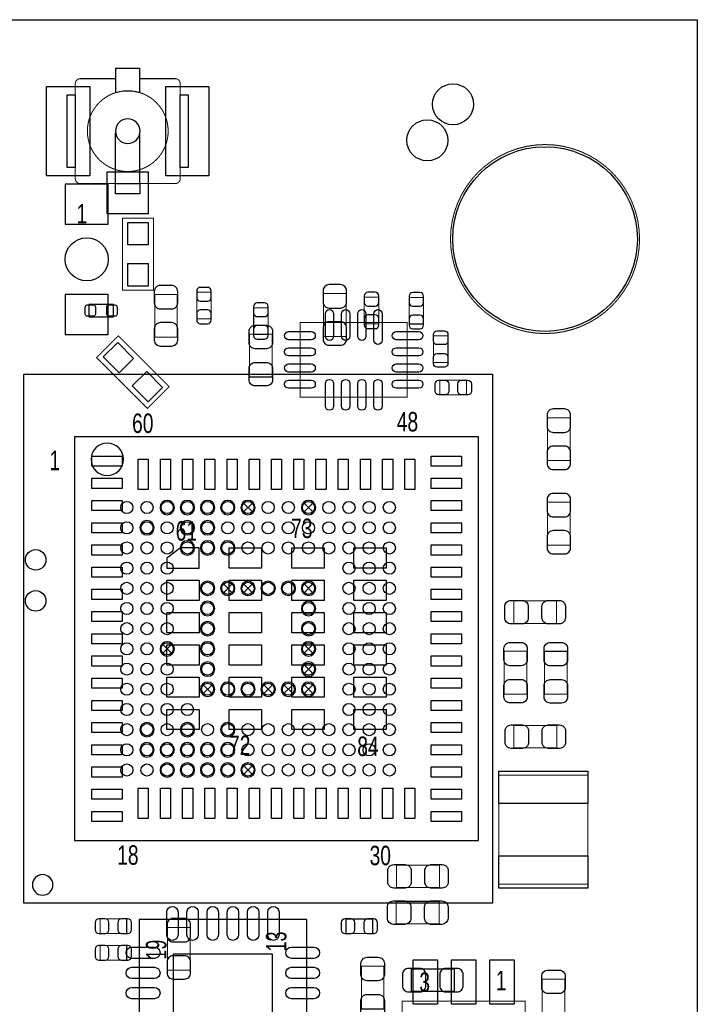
# Model space of a CAD drawing. Extents: x 0 to 67.6, y -0.1 to 51.7.
# Tile 12 of 12: x 50.8 to 67.6, y 27.3 to 51.7. Entities that reach past the tile are written whole.
import ezdxf

# ---------------------------------------------------------------- set-up
doc = ezdxf.new("R2010")
doc.units = 0
for name, color, linetype in [('BG_OUTLINE', 5, 'CONTINUOUS'), ('PG_ASSEMBLY_BOTTOM', 254, 'CONTINUOUS'), ('PG_ASSEMBLY_TOP', 13, 'CONTINUOUS'), ('PIN_BOTTOM', 211, 'CONTINUOUS'), ('PIN_TOP', 3, 'CONTINUOUS')]:
    doc.layers.add(name, color=color, linetype=linetype)

msp = doc.modelspace()

# ---------------------------------------------------------------- linework, layer by layer
at = {"layer": 'BG_OUTLINE'}
msp.add_lwpolyline([(67.59956, 21.99894, 0.414214), (65.60058, 19.99996, 0.414214), (67.59956, 18.00098), (67.59956, 0), (16.74876, 0), (16.74876, 3.50012, 0.414214), (16.25092, 4.0005, 0.414214), (15.75054, 3.50012), (15.75054, 0), (0, 0), (0, 18.00098, 0.414214), (1.99898, 19.99996, 0.414214), (0, 21.99894), (0, 51.689), (67.59956, 51.689)], format="xyb", close=True, dxfattribs=at)
at = {"layer": 'PG_ASSEMBLY_BOTTOM', "const_width": 0.0254}
for points in [[(54.16677, 43.82516), (54.726586, 43.82516), (54.726586, 44.885356), (54.16677, 44.885356), (54.16677, 43.82516)], [(55.206392, 44.279312), (55.566564, 44.279312), (55.566564, 44.939204), (55.206392, 44.939204), (55.206392, 44.279312)], [(58.905648, 44.906438), (58.345832, 44.906438), (58.345832, 43.846242), (58.905648, 43.846242), (58.905648, 44.906438)], [(59.35599, 44.157392), (59.716162, 44.157392), (59.716162, 44.817284), (59.35599, 44.817284), (59.35599, 44.157392)], [(60.464192, 44.152312), (60.824364, 44.152312), (60.824364, 44.812204), (60.464192, 44.812204), (60.464192, 44.152312)], [(56.616854, 43.893994), (56.977026, 43.893994), (56.977026, 44.553886), (56.616854, 44.553886), (56.616854, 43.893994)], [(63.892938, 40.767762), (64.452754, 40.767762), (64.452754, 41.827958), (63.892938, 41.827958), (63.892938, 40.767762)], [(64.452754, 39.73576), (63.892938, 39.73576), (63.892938, 38.675564), (64.452754, 38.675564), (64.452754, 39.73576)], [(53.473096, 29.057854), (53.473096, 29.418026), (52.813204, 29.418026), (52.813204, 29.057854), (53.473096, 29.057854)], [(58.902854, 29.415486), (58.902854, 29.055314), (59.562746, 29.055314), (59.562746, 29.415486), (58.902854, 29.415486)], [(54.482492, 28.146502), (55.042308, 28.146502), (55.042308, 29.206698), (54.482492, 29.206698), (54.482492, 28.146502)], [(53.473096, 28.397454), (53.473096, 28.757626), (52.813204, 28.757626), (52.813204, 28.397454), (53.473096, 28.397454)]]:
    msp.add_lwpolyline(points, dxfattribs=at)
at = {"layer": 'PG_ASSEMBLY_BOTTOM'}
for points in [[(62.526418, 42.90568), (62.526418, 29.80563), (50.926492, 29.80563), (50.926492, 42.90568)], [(61.5823, 27.621484), (60.522104, 27.621484), (60.522104, 28.1813), (61.5823, 28.1813)]]:
    msp.add_lwpolyline(points, close=True, dxfattribs=at)
for points in [[(54.654196, 39.605458, 1), (54.298596, 39.605458, 1), (54.654196, 39.605458)], [(55.154068, 39.605458, 1), (54.798468, 39.605458, 1), (55.154068, 39.605458)], [(55.654194, 39.605458, 1), (55.298594, 39.605458, 1), (55.654194, 39.605458)], [(56.154066, 39.605458, 1), (55.798466, 39.605458, 1), (56.154066, 39.605458)], [(56.654192, 39.605458, 1), (56.298592, 39.605458, 1), (56.654192, 39.605458)], [(58.154062, 39.605458, 1), (57.798462, 39.605458, 1), (58.154062, 39.605458)], [(54.15407, 39.105586, 1), (53.79847, 39.105586, 1), (54.15407, 39.105586)], [(55.154068, 39.105586, 1), (54.798468, 39.105586, 1), (55.154068, 39.105586)], [(55.654194, 39.105586, 1), (55.298594, 39.105586, 1), (55.654194, 39.105586)], [(55.154068, 38.60546, 1), (54.798468, 38.60546, 1), (55.154068, 38.60546)], [(55.654194, 38.60546, 1), (55.298594, 38.60546, 1), (55.654194, 38.60546)], [(56.154066, 38.60546, 1), (55.798466, 38.60546, 1), (56.154066, 38.60546)], [(55.654194, 37.605462, 1), (55.298594, 37.605462, 1), (55.654194, 37.605462)], [(56.154066, 37.605462, 1), (55.798466, 37.605462, 1), (56.154066, 37.605462)], [(56.654192, 37.605462, 1), (56.298592, 37.605462, 1), (56.654192, 37.605462)], [(57.154064, 37.605462, 1), (56.798464, 37.605462, 1), (57.154064, 37.605462)], [(57.65419, 37.605462, 1), (57.29859, 37.605462, 1), (57.65419, 37.605462)], [(58.154062, 37.605462, 1), (57.798462, 37.605462, 1), (58.154062, 37.605462)], [(55.654194, 37.10559, 1), (55.298594, 37.10559, 1), (55.654194, 37.10559)], [(58.154062, 37.10559, 1), (57.798462, 37.10559, 1), (58.154062, 37.10559)], [(55.654194, 36.605464, 1), (55.298594, 36.605464, 1), (55.654194, 36.605464)], [(58.154062, 36.605464, 1), (57.798462, 36.605464, 1), (58.154062, 36.605464)], [(54.654196, 36.105592, 1), (54.298596, 36.105592, 1), (54.654196, 36.105592)], [(55.654194, 36.105592, 1), (55.298594, 36.105592, 1), (55.654194, 36.105592)], [(58.154062, 36.105592, 1), (57.798462, 36.105592, 1), (58.154062, 36.105592)], [(55.654194, 35.605466, 1), (55.298594, 35.605466, 1), (55.654194, 35.605466)], [(58.154062, 35.605466, 1), (57.798462, 35.605466, 1), (58.154062, 35.605466)], [(55.654194, 35.105594, 1), (55.298594, 35.105594, 1), (55.654194, 35.105594)], [(56.154066, 35.105594, 1), (55.798466, 35.105594, 1), (56.154066, 35.105594)], [(56.654192, 35.105594, 1), (56.298592, 35.105594, 1), (56.654192, 35.105594)], [(57.154064, 35.105594, 1), (56.798464, 35.105594, 1), (57.154064, 35.105594)], [(57.65419, 35.105594, 1), (57.29859, 35.105594, 1), (57.65419, 35.105594)], [(58.154062, 35.105594, 1), (57.798462, 35.105594, 1), (58.154062, 35.105594)], [(54.15407, 34.105596, 1), (53.79847, 34.105596, 1), (54.15407, 34.105596)], [(55.154068, 34.105596, 1), (54.798468, 34.105596, 1), (55.154068, 34.105596)], [(56.154066, 34.105596, 1), (55.798466, 34.105596, 1), (56.154066, 34.105596)], [(54.15407, 33.60547, 1), (53.79847, 33.60547, 1), (54.15407, 33.60547)], [(54.654196, 33.60547, 1), (54.298596, 33.60547, 1), (54.654196, 33.60547)], [(55.154068, 33.60547, 1), (54.798468, 33.60547, 1), (55.154068, 33.60547)], [(55.654194, 33.60547, 1), (55.298594, 33.60547, 1), (55.654194, 33.60547)], [(56.154066, 33.60547, 1), (55.798466, 33.60547, 1), (56.154066, 33.60547)], [(54.654196, 33.105598, 1), (54.298596, 33.105598, 1), (54.654196, 33.105598)], [(55.154068, 33.105598, 1), (54.798468, 33.105598, 1), (55.154068, 33.105598)], [(55.654194, 33.105598, 1), (55.298594, 33.105598, 1), (55.654194, 33.105598)], [(56.154066, 33.105598, 1), (55.798466, 33.105598, 1), (56.154066, 33.105598)], [(56.654192, 33.105598, 1), (56.298592, 33.105598, 1), (56.654192, 33.105598)], [(51.646328, 30.259528, 1), (51.138328, 30.259528, 1), (51.646328, 30.259528)]]:
    msp.add_lwpolyline(points, format="xyb", dxfattribs=at)
for points in [[(56.601868, 39.479728), (56.60136, 39.479728), (56.350408, 39.73068)], [(56.350662, 39.479982), (56.35117, 39.479982), (56.602122, 39.730934)], [(58.101738, 39.479728), (58.10123, 39.479728), (57.850278, 39.73068)], [(57.850532, 39.479982), (57.85104, 39.479982), (58.101992, 39.730934)], [(56.101742, 37.479732), (56.101234, 37.479732), (55.850282, 37.730684)], [(55.850536, 37.479986), (55.851044, 37.479986), (56.101996, 37.730938)], [(56.601868, 37.479732), (56.60136, 37.479732), (56.350408, 37.730684)], [(56.350662, 37.479986), (56.35117, 37.479986), (56.602122, 37.730938)], [(58.101738, 37.479732), (58.10123, 37.479732), (57.850278, 37.730684)], [(57.850532, 37.479986), (57.85104, 37.479986), (58.101992, 37.730938)], [(54.601872, 35.979862), (54.601364, 35.979862), (54.350412, 36.230814)], [(54.350666, 35.980116), (54.351174, 35.980116), (54.602126, 36.231068)], [(58.101738, 35.979862), (58.10123, 35.979862), (57.850278, 36.230814)], [(57.850532, 35.980116), (57.85104, 35.980116), (58.101992, 36.231068)], [(58.101738, 35.479736), (58.10123, 35.479736), (57.850278, 35.730688)], [(57.850532, 35.47999), (57.85104, 35.47999), (58.101992, 35.730942)], [(55.60187, 34.979864), (55.601362, 34.979864), (55.35041, 35.230816)], [(55.350664, 34.980118), (55.351172, 34.980118), (55.602124, 35.23107)], [(57.10174, 34.979864), (57.101232, 34.979864), (56.85028, 35.230816)], [(56.850534, 34.980118), (56.851042, 34.980118), (57.101994, 35.23107)], [(57.601866, 34.979864), (57.601358, 34.979864), (57.350406, 35.230816)], [(57.35066, 34.980118), (57.351168, 34.980118), (57.60212, 35.23107)], [(58.101738, 34.979864), (58.10123, 34.979864), (57.850278, 35.230816)], [(57.850532, 34.980118), (57.85104, 34.980118), (58.101992, 35.23107)], [(56.601868, 32.979868), (56.60136, 32.979868), (56.350408, 33.23082)], [(56.350662, 32.980122), (56.35117, 32.980122), (56.602122, 33.231074)]]:
    msp.add_lwpolyline(points, dxfattribs=at)
at = {"layer": 'PG_ASSEMBLY_TOP', "const_width": 0.0254}
for points in [[(53.800502, 50.2285), (54.6735, 50.2285, -0.414214), (54.8005, 50.1015), (54.8005, 47.755556, -0.414214), (54.6735, 47.628556), (52.327556, 47.628556, -0.414214), (52.200556, 47.755556), (52.200556, 50.1015, -0.414214), (52.327556, 50.2285)], [(54.500526, 48.928528, 1), (52.50053, 48.928528, 1), (54.500526, 48.928528)], [(66.170556, 46.25594, 1), (61.489844, 46.25594, 1), (66.170556, 46.25594)]]:
    msp.add_lwpolyline(points, format="xyb", dxfattribs=at)
for points in [[(52.327556, 50.2285), (53.200554, 50.2285)], [(54.135528, 46.769528), (54.135528, 44.991528), (53.373528, 44.991528), (53.373528, 46.769528), (54.135528, 46.769528)], [(60.419996, 44.188126), (57.76976, 44.188126), (57.76976, 42.33799), (60.419996, 42.33799), (60.419996, 44.188126)], [(56.512968, 43.899836), (57.072784, 43.899836), (57.072784, 42.83964), (56.512968, 42.83964), (56.512968, 43.899836)], [(53.268118, 43.857926), (54.525418, 42.600626), (53.98643, 42.061638), (52.72913, 43.318938), (53.268118, 43.857926)], [(61.427614, 43.200574), (61.067442, 43.200574), (61.067442, 43.860466), (61.427614, 43.860466), (61.427614, 43.200574)], [(61.228732, 42.397172), (61.228732, 42.757344), (61.888624, 42.757344), (61.888624, 42.397172), (61.228732, 42.397172)], [(64.114426, 37.295836), (64.114426, 36.73602), (63.05423, 36.73602), (63.05423, 37.295836), (64.114426, 37.295836)], [(63.381636, 34.98723), (62.82182, 34.98723), (62.82182, 36.047426), (63.381636, 36.047426), (63.381636, 34.98723)], [(64.378586, 34.98469), (63.81877, 34.98469), (63.81877, 36.044886), (64.378586, 36.044886), (64.378586, 34.98469)], [(63.059818, 33.651444), (63.059818, 34.21126), (64.120014, 34.21126), (64.120014, 33.651444), (63.059818, 33.651444)], [(64.887602, 30.281118), (64.887602, 32.981138), (62.687708, 32.981138), (62.687708, 30.281118), (64.887602, 30.281118)], [(61.215778, 30.752288), (61.215778, 30.192472), (60.155582, 30.192472), (60.155582, 30.752288), (61.215778, 30.752288)], [(61.208158, 29.853128), (61.208158, 29.293312), (60.147962, 29.293312), (60.147962, 29.853128), (61.208158, 29.853128)], [(59.842908, 27.186382), (59.283092, 27.186382), (59.283092, 28.246578), (59.842908, 28.246578), (59.842908, 27.186382)], [(63.761112, 27.927808), (64.320928, 27.927808), (64.320928, 26.867612), (63.761112, 26.867612), (63.761112, 27.927808)], [(63.339726, 27.382724), (60.289694, 27.382724), (60.289694, 25.632664), (63.339726, 25.632664), (63.339726, 27.382724)]]:
    msp.add_lwpolyline(points, dxfattribs=at)
at = {"layer": 'PG_ASSEMBLY_TOP'}
for points in [[(53.800502, 49.882298), (53.800502, 50.477928), (53.200554, 50.477928), (53.200554, 49.882298, -0.076601), (53.500528, 49.928526, -0.076974)], [(53.394102, 40.800528, 1), (52.590954, 40.800528, 1)]]:
    msp.add_lwpolyline(points, format="xyb", close=True, dxfattribs=at)
for points in [[(52.001928, 48.026828), (52.001928, 49.830228), (52.200556, 49.830228), (52.200556, 48.026828)], [(54.8005, 48.026828), (54.8005, 49.830228), (54.999128, 49.830228), (54.999128, 48.026828)], [(53.200554, 47.379128), (53.200554, 47.628556), (53.800502, 47.628556), (53.800502, 47.379128)], [(52.535328, 44.638468), (52.535328, 44.328588), (53.144928, 44.328588), (53.144928, 44.638468)]]:
    msp.add_lwpolyline(points, close=True, dxfattribs=at)
msp.add_lwpolyline([(53.805328, 48.928528, 1), (53.195728, 48.928528, 1), (53.805328, 48.928528)], format="xyb", dxfattribs=at)
for points in [[(53.200554, 47.628556), (53.200554, 48.874426)], [(53.800502, 47.628556), (53.800502, 48.874426)], [(52.183538, 41.355518), (52.183538, 31.355538), (62.183518, 31.355538), (62.183518, 41.355518), (52.183538, 41.355518)], [(57.929526, 25.255474), (57.929526, 29.405326), (53.779674, 29.405326), (53.779674, 25.255474), (57.929526, 25.255474)]]:
    msp.add_lwpolyline(points, dxfattribs=at)
at = {"layer": 'PIN_BOTTOM'}
for points in [[(53.017928, 46.626018), (53.017928, 47.616618), (51.951128, 47.616618), (51.951128, 46.626018)], [(53.017928, 43.890438), (53.017928, 44.881038), (51.951128, 44.881038), (51.951128, 43.890438)]]:
    msp.add_lwpolyline(points, close=True, dxfattribs=at)
for points in [[(58.335672, 44.976288), (58.335672, 44.69638, 0.414846), (58.485786, 44.546266), (58.765694, 44.546266, 0.414846), (58.915808, 44.69638), (58.915808, 44.976288, 0.414846), (58.765694, 45.126402), (58.485786, 45.126402, 0.414846)], [(54.15661, 44.955206), (54.15661, 44.675298, 0.414846), (54.306724, 44.525184), (54.586632, 44.525184, 0.414846), (54.736746, 44.675298), (54.736746, 44.955206, 0.414846), (54.586632, 45.10532), (54.306724, 45.10532, 0.414846)], [(55.206392, 44.969176), (55.206392, 44.809156, 0.413587), (55.296562, 44.71924), (55.476394, 44.71924, 0.413587), (55.566564, 44.809156), (55.566564, 44.969176, 0.413587), (55.476394, 45.059092), (55.296562, 45.059092, 0.413587)], [(59.35599, 44.847256), (59.35599, 44.687236, 0.413587), (59.44616, 44.59732), (59.625992, 44.59732, 0.413587), (59.716162, 44.687236), (59.716162, 44.847256, 0.413587), (59.625992, 44.937172), (59.44616, 44.937172, 0.413587)], [(60.464192, 44.842176), (60.464192, 44.682156, 0.413587), (60.554362, 44.59224), (60.734194, 44.59224, 0.413587), (60.824364, 44.682156), (60.824364, 44.842176, 0.413587), (60.734194, 44.932092), (60.554362, 44.932092, 0.413587)], [(56.616854, 44.583858), (56.616854, 44.423838, 0.413587), (56.707024, 44.333922), (56.886856, 44.333922, 0.413587), (56.977026, 44.423838), (56.977026, 44.583858, 0.413587), (56.886856, 44.673774), (56.707024, 44.673774, 0.413587)], [(55.566564, 44.24934), (55.566564, 44.40936, 0.413587), (55.476394, 44.499276), (55.296562, 44.499276, 0.413587), (55.206392, 44.40936), (55.206392, 44.24934, 0.413587), (55.296562, 44.159424), (55.476394, 44.159424, 0.413587)], [(54.736746, 43.75531), (54.736746, 44.035218, 0.414846), (54.586632, 44.185332), (54.306724, 44.185332, 0.414846), (54.15661, 44.035218), (54.15661, 43.75531, 0.414846), (54.306724, 43.605196), (54.586632, 43.605196, 0.414846)], [(58.915808, 43.776392), (58.915808, 44.0563, 0.414846), (58.765694, 44.206414), (58.485786, 44.206414, 0.414846), (58.335672, 44.0563), (58.335672, 43.776392, 0.414846), (58.485786, 43.626278), (58.765694, 43.626278, 0.414846)], [(59.716162, 44.12742), (59.716162, 44.28744, 0.413587), (59.625992, 44.377356), (59.44616, 44.377356, 0.413587), (59.35599, 44.28744), (59.35599, 44.12742, 0.413587), (59.44616, 44.037504), (59.625992, 44.037504, 0.413587)], [(60.824364, 44.12234), (60.824364, 44.28236, 0.413587), (60.734194, 44.372276), (60.554362, 44.372276, 0.413587), (60.464192, 44.28236), (60.464192, 44.12234, 0.413587), (60.554362, 44.032424), (60.734194, 44.032424, 0.413587)], [(56.977026, 43.864022), (56.977026, 44.024042, 0.413587), (56.886856, 44.113958), (56.707024, 44.113958, 0.413587), (56.616854, 44.024042), (56.616854, 43.864022, 0.413587), (56.707024, 43.774106), (56.886856, 43.774106, 0.413587)], [(63.882778, 41.897808), (63.882778, 41.6179, 0.414846), (64.032892, 41.467786), (64.3128, 41.467786, 0.414846), (64.462914, 41.6179), (64.462914, 41.897808, 0.414846), (64.3128, 42.047922), (64.032892, 42.047922, 0.414846)], [(64.462914, 40.697912), (64.462914, 40.97782, 0.414846), (64.3128, 41.127934), (64.032892, 41.127934, 0.414846), (63.882778, 40.97782), (63.882778, 40.697912, 0.414846), (64.032892, 40.547798), (64.3128, 40.547798, 0.414846)], [(63.882778, 39.80561), (63.882778, 39.525702, 0.414846), (64.032892, 39.375588), (64.3128, 39.375588, 0.414846), (64.462914, 39.525702), (64.462914, 39.80561, 0.414846), (64.3128, 39.955724), (64.032892, 39.955724, 0.414846)], [(64.462914, 38.605714), (64.462914, 38.885622, 0.414846), (64.3128, 39.035736), (64.032892, 39.035736, 0.414846), (63.882778, 38.885622), (63.882778, 38.605714, 0.414846), (64.032892, 38.4556), (64.3128, 38.4556, 0.414846)], [(52.783232, 29.057854), (52.943252, 29.057854, 0.413587), (53.033168, 29.148024), (53.033168, 29.327856, 0.413587), (52.943252, 29.418026), (52.783232, 29.418026, 0.413587), (52.693316, 29.327856), (52.693316, 29.148024, 0.413587)], [(53.503068, 29.418026), (53.343048, 29.418026, 0.413587), (53.253132, 29.327856), (53.253132, 29.148024, 0.413587), (53.343048, 29.057854), (53.503068, 29.057854, 0.413587), (53.592984, 29.148024), (53.592984, 29.327856, 0.413587)], [(54.472332, 29.276548), (54.472332, 28.99664, 0.414846), (54.622446, 28.846526), (54.902354, 28.846526, 0.414846), (55.052468, 28.99664), (55.052468, 29.276548, 0.414846), (54.902354, 29.426662), (54.622446, 29.426662, 0.414846)], [(58.872882, 29.055314), (59.032902, 29.055314, 0.413587), (59.122818, 29.145484), (59.122818, 29.325316, 0.413587), (59.032902, 29.415486), (58.872882, 29.415486, 0.413587), (58.782966, 29.325316), (58.782966, 29.145484, 0.413587)], [(59.592718, 29.415486), (59.432698, 29.415486, 0.413587), (59.342782, 29.325316), (59.342782, 29.145484, 0.413587), (59.432698, 29.055314), (59.592718, 29.055314, 0.413587), (59.682634, 29.145484), (59.682634, 29.325316, 0.413587)], [(52.783232, 28.397454), (52.943252, 28.397454, 0.413587), (53.033168, 28.487624), (53.033168, 28.667456, 0.413587), (52.943252, 28.757626), (52.783232, 28.757626, 0.413587), (52.693316, 28.667456), (52.693316, 28.487624, 0.413587)], [(53.503068, 28.757626), (53.343048, 28.757626, 0.413587), (53.253132, 28.667456), (53.253132, 28.487624, 0.413587), (53.343048, 28.397454), (53.503068, 28.397454, 0.413587), (53.592984, 28.487624), (53.592984, 28.667456, 0.413587)], [(55.052468, 28.076652), (55.052468, 28.35656, 0.414846), (54.902354, 28.506674), (54.622446, 28.506674, 0.414846), (54.472332, 28.35656), (54.472332, 28.076652, 0.414846), (54.622446, 27.926538), (54.902354, 27.926538, 0.414846)], [(60.452254, 27.611324), (60.732162, 27.611324, 0.414846), (60.882276, 27.761438), (60.882276, 28.041346, 0.414846), (60.732162, 28.19146), (60.452254, 28.19146, 0.414846), (60.30214, 28.041346), (60.30214, 27.761438, 0.414846)], [(61.65215, 28.19146), (61.372242, 28.19146, 0.414846), (61.222128, 28.041346), (61.222128, 27.761438, 0.414846), (61.372242, 27.611324), (61.65215, 27.611324, 0.414846), (61.802264, 27.761438), (61.802264, 28.041346, 0.414846)]]:
    msp.add_lwpolyline(points, format="xyb", close=True, dxfattribs=at)
for centre, radius in [((60.916312, 48.700944), 0.508), ((63.8302, 46.25594), 2.286), ((52.484528, 45.753528), 0.5334), ((53.476398, 39.605458), 0.149987), ((53.97627, 39.605458), 0.149987), ((54.476396, 39.605458), 0.149987), ((54.976268, 39.605458), 0.149987), ((55.476394, 39.605458), 0.149987), ((55.976266, 39.605458), 0.149987), ((56.476392, 39.605458), 0.149987), ((56.976264, 39.605458), 0.149987), ((57.47639, 39.605458), 0.149987), ((57.976262, 39.605458), 0.149987), ((58.476388, 39.605458), 0.149987), ((58.97626, 39.605458), 0.149987), ((59.476386, 39.605458), 0.149987), ((59.976258, 39.605458), 0.149987), ((53.476398, 39.105586), 0.149987), ((53.97627, 39.105586), 0.149987), ((54.476396, 39.105586), 0.149987), ((54.976268, 39.105586), 0.149987), ((55.476394, 39.105586), 0.149987), ((55.976266, 39.105586), 0.149987), ((56.476392, 39.105586), 0.149987), ((56.976264, 39.105586), 0.149987), ((57.47639, 39.105586), 0.149987), ((57.976262, 39.105586), 0.149987), ((58.476388, 39.105586), 0.149987), ((58.97626, 39.105586), 0.149987), ((59.476386, 39.105586), 0.149987), ((59.976258, 39.105586), 0.149987), ((53.476398, 38.60546), 0.149987), ((53.97627, 38.60546), 0.149987), ((54.476396, 38.60546), 0.149987), ((54.976268, 38.60546), 0.149987), ((55.476394, 38.60546), 0.149987), ((55.976266, 38.60546), 0.149987), ((56.476392, 38.60546), 0.149987), ((56.976264, 38.60546), 0.149987), ((57.47639, 38.60546), 0.149987), ((57.976262, 38.60546), 0.149987), ((58.476388, 38.60546), 0.149987), ((58.97626, 38.60546), 0.149987), ((59.476386, 38.60546), 0.149987), ((59.976258, 38.60546), 0.149987), ((53.476398, 38.105588), 0.149987), ((53.97627, 38.105588), 0.149987), ((54.476396, 38.105588), 0.149987), ((58.97626, 38.105588), 0.149987), ((59.476386, 38.105588), 0.149987), ((59.976258, 38.105588), 0.149987), ((53.476398, 37.605462), 0.149987), ((53.97627, 37.605462), 0.149987), ((54.476396, 37.605462), 0.149987), ((55.476394, 37.605462), 0.149987), ((55.976266, 37.605462), 0.149987), ((56.476392, 37.605462), 0.149987), ((56.976264, 37.605462), 0.149987), ((57.47639, 37.605462), 0.149987), ((57.976262, 37.605462), 0.149987), ((58.97626, 37.605462), 0.149987), ((59.476386, 37.605462), 0.149987), ((59.976258, 37.605462), 0.149987), ((53.476398, 37.10559), 0.149987), ((53.97627, 37.10559), 0.149987), ((54.476396, 37.10559), 0.149987), ((55.476394, 37.10559), 0.149987), ((57.976262, 37.10559), 0.149987), ((58.97626, 37.10559), 0.149987), ((59.476386, 37.10559), 0.149987), ((59.976258, 37.10559), 0.149987), ((53.476398, 36.605464), 0.149987), ((53.97627, 36.605464), 0.149987), ((54.476396, 36.605464), 0.149987), ((55.476394, 36.605464), 0.149987), ((57.976262, 36.605464), 0.149987), ((58.97626, 36.605464), 0.149987), ((59.476386, 36.605464), 0.149987), ((59.976258, 36.605464), 0.149987), ((53.476398, 36.105592), 0.149987), ((53.97627, 36.105592), 0.149987), ((54.476396, 36.105592), 0.149987), ((55.476394, 36.105592), 0.149987), ((57.976262, 36.105592), 0.149987), ((58.97626, 36.105592), 0.149987), ((59.476386, 36.105592), 0.149987), ((59.976258, 36.105592), 0.149987), ((53.476398, 35.605466), 0.149987), ((53.97627, 35.605466), 0.149987), ((54.476396, 35.605466), 0.149987), ((55.476394, 35.605466), 0.149987), ((57.976262, 35.605466), 0.149987), ((58.97626, 35.605466), 0.149987), ((59.476386, 35.605466), 0.149987), ((59.976258, 35.605466), 0.149987), ((53.476398, 35.105594), 0.149987), ((53.97627, 35.105594), 0.149987), ((54.476396, 35.105594), 0.149987), ((55.476394, 35.105594), 0.149987), ((55.976266, 35.105594), 0.149987), ((56.476392, 35.105594), 0.149987), ((56.976264, 35.105594), 0.149987), ((57.47639, 35.105594), 0.149987), ((57.976262, 35.105594), 0.149987), ((58.97626, 35.105594), 0.149987), ((59.476386, 35.105594), 0.149987), ((59.976258, 35.105594), 0.149987), ((53.476398, 34.605468), 0.149987), ((53.97627, 34.605468), 0.149987), ((54.476396, 34.605468), 0.149987), ((54.976268, 34.605468), 0.149987), ((58.97626, 34.605468), 0.149987), ((59.476386, 34.605468), 0.149987), ((59.976258, 34.605468), 0.149987), ((53.476398, 34.105596), 0.149987), ((53.97627, 34.105596), 0.149987), ((54.476396, 34.105596), 0.149987), ((54.976268, 34.105596), 0.149987), ((55.476394, 34.105596), 0.149987), ((55.976266, 34.105596), 0.149987), ((56.476392, 34.105596), 0.149987), ((56.976264, 34.105596), 0.149987), ((57.47639, 34.105596), 0.149987), ((57.976262, 34.105596), 0.149987), ((58.476388, 34.105596), 0.149987), ((58.97626, 34.105596), 0.149987), ((59.476386, 34.105596), 0.149987), ((59.976258, 34.105596), 0.149987), ((53.476398, 33.60547), 0.149987), ((53.97627, 33.60547), 0.149987), ((54.476396, 33.60547), 0.149987), ((54.976268, 33.60547), 0.149987), ((55.476394, 33.60547), 0.149987), ((55.976266, 33.60547), 0.149987), ((56.476392, 33.60547), 0.149987), ((56.976264, 33.60547), 0.149987), ((57.47639, 33.60547), 0.149987), ((57.976262, 33.60547), 0.149987), ((58.476388, 33.60547), 0.149987), ((58.97626, 33.60547), 0.149987), ((59.476386, 33.60547), 0.149987), ((59.976258, 33.60547), 0.149987), ((53.476398, 33.105598), 0.149987), ((53.97627, 33.105598), 0.149987), ((54.476396, 33.105598), 0.149987), ((54.976268, 33.105598), 0.149987), ((55.476394, 33.105598), 0.149987), ((55.976266, 33.105598), 0.149987), ((56.476392, 33.105598), 0.149987), ((56.976264, 33.105598), 0.149987), ((57.47639, 33.105598), 0.149987), ((57.976262, 33.105598), 0.149987), ((58.476388, 33.105598), 0.149987), ((58.97626, 33.105598), 0.149987), ((59.476386, 33.105598), 0.149987), ((59.976258, 33.105598), 0.149987)]:
    msp.add_circle(centre, radius, dxfattribs=at)
at = {"layer": 'PIN_TOP'}
for points in [[(51.49215, 47.823628), (51.49215, 50.033428), (52.55895, 50.033428), (52.55895, 47.823628)], [(54.442106, 47.823628), (54.442106, 50.033428), (55.508906, 50.033428), (55.508906, 47.823628)], [(52.992528, 46.882812), (52.992528, 47.924212), (54.008528, 47.924212), (54.008528, 46.882812)], [(54.008528, 46.109128), (53.500528, 46.109128), (53.500528, 46.667928), (54.008528, 46.667928)], [(54.008528, 45.093128), (53.500528, 45.093128), (53.500528, 45.651928), (54.008528, 45.651928)], [(53.645289, 43.300977), (53.286079, 42.941767), (52.890947, 43.336899), (53.250157, 43.696109)], [(54.363601, 42.582665), (54.004391, 42.223455), (53.609259, 42.618587), (53.968469, 42.977797)], [(52.608607, 40.880538), (53.358669, 40.880538), (53.358669, 40.630602), (52.608607, 40.630602)], [(53.758592, 40.055292), (53.758592, 40.805354), (54.008528, 40.805354), (54.008528, 40.055292)], [(54.308502, 40.055292), (54.308502, 40.805354), (54.558438, 40.805354), (54.558438, 40.055292)], [(54.858666, 40.055292), (54.858666, 40.805354), (55.108602, 40.805354), (55.108602, 40.055292)], [(55.408576, 40.055292), (55.408576, 40.805354), (55.658512, 40.805354), (55.658512, 40.055292)], [(55.958486, 40.055292), (55.958486, 40.805354), (56.208422, 40.805354), (56.208422, 40.055292)], [(56.50865, 40.055292), (56.50865, 40.805354), (56.758586, 40.805354), (56.758586, 40.055292)], [(57.05856, 40.055292), (57.05856, 40.805354), (57.308496, 40.805354), (57.308496, 40.055292)], [(57.60847, 40.055292), (57.60847, 40.805354), (57.858406, 40.805354), (57.858406, 40.055292)], [(58.158634, 40.055292), (58.158634, 40.805354), (58.40857, 40.805354), (58.40857, 40.055292)], [(58.708544, 40.055292), (58.708544, 40.805354), (58.95848, 40.805354), (58.95848, 40.055292)], [(59.258454, 40.055292), (59.258454, 40.805354), (59.50839, 40.805354), (59.50839, 40.055292)], [(59.808618, 40.055292), (59.808618, 40.805354), (60.058554, 40.805354), (60.058554, 40.055292)], [(60.358528, 40.055292), (60.358528, 40.805354), (60.608464, 40.805354), (60.608464, 40.055292)], [(61.008387, 40.880538), (61.758449, 40.880538), (61.758449, 40.630602), (61.008387, 40.630602)], [(52.608607, 40.330374), (53.358669, 40.330374), (53.358669, 40.080438), (52.608607, 40.080438)], [(61.008387, 40.330374), (61.758449, 40.330374), (61.758449, 40.080438), (61.008387, 40.080438)], [(52.608607, 39.780464), (53.358669, 39.780464), (53.358669, 39.530528), (52.608607, 39.530528)], [(61.008387, 39.780464), (61.758449, 39.780464), (61.758449, 39.530528), (61.008387, 39.530528)], [(52.608607, 39.230554), (53.358669, 39.230554), (53.358669, 38.980618), (52.608607, 38.980618)], [(61.008387, 39.230554), (61.758449, 39.230554), (61.758449, 38.980618), (61.008387, 38.980618)], [(52.608607, 38.68039), (53.358669, 38.68039), (53.358669, 38.430454), (52.608607, 38.430454)], [(54.806596, 38.60546), (54.471062, 38.355524), (54.471062, 38.105588), (55.271162, 38.105588), (55.271162, 38.60546)], [(56.008524, 38.605587), (56.808624, 38.605587), (56.808624, 38.105461), (56.008524, 38.105461)], [(57.558432, 38.605587), (58.358532, 38.605587), (58.358532, 38.105461), (57.558432, 38.105461)], [(59.095894, 38.605587), (59.895994, 38.605587), (59.895994, 38.105461), (59.095894, 38.105461)], [(61.008387, 38.68039), (61.758449, 38.68039), (61.758449, 38.430454), (61.008387, 38.430454)], [(52.608607, 38.13048), (53.358669, 38.13048), (53.358669, 37.880544), (52.608607, 37.880544)], [(61.008387, 38.13048), (61.758449, 38.13048), (61.758449, 37.880544), (61.008387, 37.880544)], [(54.471062, 37.805487), (55.271162, 37.805487), (55.271162, 37.305361), (54.471062, 37.305361)], [(56.008524, 37.805487), (56.808624, 37.805487), (56.808624, 37.305361), (56.008524, 37.305361)], [(57.558432, 37.805487), (58.358532, 37.805487), (58.358532, 37.305361), (57.558432, 37.305361)], [(59.095894, 37.805487), (59.895994, 37.805487), (59.895994, 37.305361), (59.095894, 37.305361)], [(52.608607, 37.58057), (53.358669, 37.58057), (53.358669, 37.330634), (52.608607, 37.330634)], [(61.008387, 37.58057), (61.758449, 37.58057), (61.758449, 37.330634), (61.008387, 37.330634)], [(52.608607, 37.030406), (53.358669, 37.030406), (53.358669, 36.78047), (52.608607, 36.78047)], [(54.471062, 37.005641), (55.271162, 37.005641), (55.271162, 36.505515), (54.471062, 36.505515)], [(56.008524, 37.005641), (56.808624, 37.005641), (56.808624, 36.505515), (56.008524, 36.505515)], [(57.558432, 37.005641), (58.358532, 37.005641), (58.358532, 36.505515), (57.558432, 36.505515)], [(59.095894, 37.005641), (59.895994, 37.005641), (59.895994, 36.505515), (59.095894, 36.505515)], [(61.008387, 37.030406), (61.758449, 37.030406), (61.758449, 36.78047), (61.008387, 36.78047)], [(52.608607, 36.480496), (53.358669, 36.480496), (53.358669, 36.23056), (52.608607, 36.23056)], [(61.008387, 36.480496), (61.758449, 36.480496), (61.758449, 36.23056), (61.008387, 36.23056)], [(54.471062, 36.205541), (55.271162, 36.205541), (55.271162, 35.705415), (54.471062, 35.705415)], [(56.008524, 36.205541), (56.808624, 36.205541), (56.808624, 35.705415), (56.008524, 35.705415)], [(57.558432, 36.205541), (58.358532, 36.205541), (58.358532, 35.705415), (57.558432, 35.705415)], [(59.095894, 36.205541), (59.895994, 36.205541), (59.895994, 35.705415), (59.095894, 35.705415)], [(52.608607, 35.930586), (53.358669, 35.930586), (53.358669, 35.68065), (52.608607, 35.68065)], [(61.008387, 35.930586), (61.758449, 35.930586), (61.758449, 35.68065), (61.008387, 35.68065)], [(52.608607, 35.380422), (53.358669, 35.380422), (53.358669, 35.130486), (52.608607, 35.130486)], [(54.471062, 35.405695), (55.271162, 35.405695), (55.271162, 34.905569), (54.471062, 34.905569)], [(56.008524, 35.405695), (56.808624, 35.405695), (56.808624, 34.905569), (56.008524, 34.905569)], [(57.558432, 35.405695), (58.358532, 35.405695), (58.358532, 34.905569), (57.558432, 34.905569)], [(59.095894, 35.405695), (59.895994, 35.405695), (59.895994, 34.905569), (59.095894, 34.905569)], [(61.008387, 35.380422), (61.758449, 35.380422), (61.758449, 35.130486), (61.008387, 35.130486)], [(52.608607, 34.830512), (53.358669, 34.830512), (53.358669, 34.580576), (52.608607, 34.580576)], [(61.008387, 34.830512), (61.758449, 34.830512), (61.758449, 34.580576), (61.008387, 34.580576)], [(54.471062, 34.605595), (55.271162, 34.605595), (55.271162, 34.105469), (54.471062, 34.105469)], [(56.008524, 34.605595), (56.808624, 34.605595), (56.808624, 34.105469), (56.008524, 34.105469)], [(57.558432, 34.605595), (58.358532, 34.605595), (58.358532, 34.105469), (57.558432, 34.105469)], [(59.095894, 34.605595), (59.895994, 34.605595), (59.895994, 34.105469), (59.095894, 34.105469)], [(52.608607, 34.280602), (53.358669, 34.280602), (53.358669, 34.030666), (52.608607, 34.030666)], [(61.008387, 34.280602), (61.758449, 34.280602), (61.758449, 34.030666), (61.008387, 34.030666)], [(52.608607, 33.730438), (53.358669, 33.730438), (53.358669, 33.480502), (52.608607, 33.480502)], [(61.008387, 33.730438), (61.758449, 33.730438), (61.758449, 33.480502), (61.008387, 33.480502)], [(52.608607, 33.180528), (53.358669, 33.180528), (53.358669, 32.930592), (52.608607, 32.930592)], [(61.008387, 33.180528), (61.758449, 33.180528), (61.758449, 32.930592), (61.008387, 32.930592)], [(64.892428, 32.280098), (62.682628, 32.280098), (62.682628, 33.080198), (64.892428, 33.080198)], [(52.608607, 32.630618), (53.358669, 32.630618), (53.358669, 32.380682), (52.608607, 32.380682)], [(53.758592, 31.905448), (53.758592, 32.65551), (54.008528, 32.65551), (54.008528, 31.905448)], [(54.308502, 31.905448), (54.308502, 32.65551), (54.558438, 32.65551), (54.558438, 31.905448)], [(54.858666, 31.905448), (54.858666, 32.65551), (55.108602, 32.65551), (55.108602, 31.905448)], [(55.408576, 31.905448), (55.408576, 32.65551), (55.658512, 32.65551), (55.658512, 31.905448)], [(55.958486, 31.905448), (55.958486, 32.65551), (56.208422, 32.65551), (56.208422, 31.905448)], [(56.50865, 31.905448), (56.50865, 32.65551), (56.758586, 32.65551), (56.758586, 31.905448)], [(57.05856, 31.905448), (57.05856, 32.65551), (57.308496, 32.65551), (57.308496, 31.905448)], [(57.60847, 31.905448), (57.60847, 32.65551), (57.858406, 32.65551), (57.858406, 31.905448)], [(58.158634, 31.905448), (58.158634, 32.65551), (58.40857, 32.65551), (58.40857, 31.905448)], [(58.708544, 31.905448), (58.708544, 32.65551), (58.95848, 32.65551), (58.95848, 31.905448)], [(59.258454, 31.905448), (59.258454, 32.65551), (59.50839, 32.65551), (59.50839, 31.905448)], [(59.808618, 31.905448), (59.808618, 32.65551), (60.058554, 32.65551), (60.058554, 31.905448)], [(60.358528, 31.905448), (60.358528, 32.65551), (60.608464, 32.65551), (60.608464, 31.905448)], [(61.008387, 32.630618), (61.758449, 32.630618), (61.758449, 32.380682), (61.008387, 32.380682)], [(52.608607, 32.080454), (53.358669, 32.080454), (53.358669, 31.830518), (52.608607, 31.830518)], [(61.008387, 32.080454), (61.758449, 32.080454), (61.758449, 31.830518), (61.008387, 31.830518)], [(64.892428, 30.182058), (62.682628, 30.182058), (62.682628, 30.982158), (64.892428, 30.982158)], [(57.0738, 26.1112), (54.6354, 26.1112), (54.6354, 28.5496), (57.0738, 28.5496)], [(61.164724, 28.407741), (61.164724, 27.307667), (60.564776, 27.307667), (60.564776, 28.407741)], [(62.114684, 28.407741), (62.114684, 27.307667), (61.514736, 27.307667), (61.514736, 28.407741)], [(63.064644, 28.407741), (63.064644, 27.307667), (62.464696, 27.307667), (62.464696, 28.407741)]]:
    msp.add_lwpolyline(points, close=True, dxfattribs=at)
for points in [[(52.700428, 44.394628, -0.414214), (52.649628, 44.343828), (52.497228, 44.343828, -0.414214), (52.446428, 44.394628), (52.446428, 44.572428, -0.414214), (52.497228, 44.623228), (52.649628, 44.623228, -0.414214), (52.700428, 44.572428)], [(53.233828, 44.394628, -0.414214), (53.183028, 44.343828), (53.030628, 44.343828, -0.414214), (52.979828, 44.394628), (52.979828, 44.572428, -0.414214), (53.030628, 44.623228), (53.183028, 44.623228, -0.414214), (53.233828, 44.572428)], [(58.39333, 43.848782), (58.39333, 44.407582, -1), (58.59653, 44.407582), (58.59653, 43.848782, -1)], [(58.79338, 43.848782), (58.79338, 44.407582, -1), (58.99658, 44.407582), (58.99658, 43.848782, -1)], [(59.193176, 43.848782), (59.193176, 44.407582, -1), (59.396376, 44.407582), (59.396376, 43.848782, -1)], [(59.593226, 43.747182), (59.593226, 44.407582, -1), (59.796426, 44.407582), (59.796426, 43.747182, -1)], [(57.082944, 43.969686), (57.082944, 43.689778, -0.414846), (56.93283, 43.539664), (56.652922, 43.539664, -0.414846), (56.502808, 43.689778), (56.502808, 43.969686, -0.414846), (56.652922, 44.1198), (56.93283, 44.1198, -0.414846)], [(57.482994, 43.964606), (58.041794, 43.964606, -1), (58.041794, 43.761406), (57.482994, 43.761406, -1)], [(60.147962, 43.964606), (60.706762, 43.964606, -1), (60.706762, 43.761406), (60.147962, 43.761406, -1)], [(61.427614, 43.890438), (61.427614, 43.730418, -0.413587), (61.337444, 43.640502), (61.157612, 43.640502, -0.413587), (61.067442, 43.730418), (61.067442, 43.890438, -0.413587), (61.157612, 43.980354), (61.337444, 43.980354, -0.413587)], [(57.482994, 43.564556), (58.041794, 43.564556, -1), (58.041794, 43.361356), (57.482994, 43.361356, -1)], [(60.147962, 43.564556), (60.706762, 43.564556, -1), (60.706762, 43.361356), (60.147962, 43.361356, -1)], [(61.067442, 43.170602), (61.067442, 43.330622, -0.413587), (61.157612, 43.420538), (61.337444, 43.420538, -0.413587), (61.427614, 43.330622), (61.427614, 43.170602, -0.413587), (61.337444, 43.080686), (61.157612, 43.080686, -0.413587)], [(56.502808, 42.76979), (56.502808, 43.049698, -0.414846), (56.652922, 43.199812), (56.93283, 43.199812, -0.414846), (57.082944, 43.049698), (57.082944, 42.76979, -0.414846), (56.93283, 42.619676), (56.652922, 42.619676, -0.414846)], [(57.482994, 43.16476), (58.041794, 43.16476, -1), (58.041794, 42.96156), (57.482994, 42.96156, -1)], [(60.147962, 43.16476), (60.706762, 43.16476, -1), (60.706762, 42.96156), (60.147962, 42.96156, -1)], [(57.482994, 42.76471), (58.041794, 42.76471, -1), (58.041794, 42.56151), (57.482994, 42.56151, -1)], [(58.39333, 42.118534), (58.39333, 42.677334, -1), (58.59653, 42.677334), (58.59653, 42.118534, -1)], [(58.79338, 42.118534), (58.79338, 42.677334, -1), (58.99658, 42.677334), (58.99658, 42.118534, -1)], [(59.193176, 42.118534), (59.193176, 42.677334, -1), (59.396376, 42.677334), (59.396376, 42.118534, -1)], [(59.593226, 42.118534), (59.593226, 42.677334, -1), (59.796426, 42.677334), (59.796426, 42.118534, -1)], [(60.147962, 42.76471), (60.706762, 42.76471, -1), (60.706762, 42.56151), (60.147962, 42.56151, -1)], [(61.19876, 42.757344), (61.35878, 42.757344, -0.413587), (61.448696, 42.667174), (61.448696, 42.487342, -0.413587), (61.35878, 42.397172), (61.19876, 42.397172, -0.413587), (61.108844, 42.487342), (61.108844, 42.667174, -0.413587)], [(61.918596, 42.397172), (61.758576, 42.397172, -0.413587), (61.66866, 42.487342), (61.66866, 42.667174, -0.413587), (61.758576, 42.757344), (61.918596, 42.757344, -0.413587), (62.008512, 42.667174), (62.008512, 42.487342, -0.413587)], [(62.98438, 37.305996), (63.264288, 37.305996, -0.414846), (63.414402, 37.155882), (63.414402, 36.875974, -0.414846), (63.264288, 36.72586), (62.98438, 36.72586, -0.414846), (62.834266, 36.875974), (62.834266, 37.155882, -0.414846)], [(64.184276, 36.72586), (63.904368, 36.72586, -0.414846), (63.754254, 36.875974), (63.754254, 37.155882, -0.414846), (63.904368, 37.305996), (64.184276, 37.305996, -0.414846), (64.33439, 37.155882), (64.33439, 36.875974, -0.414846)], [(63.391796, 36.117276), (63.391796, 35.837368, -0.414846), (63.241682, 35.687254), (62.961774, 35.687254, -0.414846), (62.81166, 35.837368), (62.81166, 36.117276, -0.414846), (62.961774, 36.26739), (63.241682, 36.26739, -0.414846)], [(64.388746, 36.114736), (64.388746, 35.834828, -0.414846), (64.238632, 35.684714), (63.958724, 35.684714, -0.414846), (63.80861, 35.834828), (63.80861, 36.114736, -0.414846), (63.958724, 36.26485), (64.238632, 36.26485, -0.414846)], [(62.81166, 34.91738), (62.81166, 35.197288, -0.414846), (62.961774, 35.347402), (63.241682, 35.347402, -0.414846), (63.391796, 35.197288), (63.391796, 34.91738, -0.414846), (63.241682, 34.767266), (62.961774, 34.767266, -0.414846)], [(63.80861, 34.91484), (63.80861, 35.194748, -0.414846), (63.958724, 35.344862), (64.238632, 35.344862, -0.414846), (64.388746, 35.194748), (64.388746, 34.91484, -0.414846), (64.238632, 34.764726), (63.958724, 34.764726, -0.414846)], [(62.989968, 34.22142), (63.269876, 34.22142, -0.414846), (63.41999, 34.071306), (63.41999, 33.791398, -0.414846), (63.269876, 33.641284), (62.989968, 33.641284, -0.414846), (62.839854, 33.791398), (62.839854, 34.071306, -0.414846)], [(64.189864, 33.641284), (63.909956, 33.641284, -0.414846), (63.759842, 33.791398), (63.759842, 34.071306, -0.414846), (63.909956, 34.22142), (64.189864, 34.22142, -0.414846), (64.339978, 34.071306), (64.339978, 33.791398, -0.414846)], [(60.085732, 30.762448), (60.36564, 30.762448, -0.414846), (60.515754, 30.612334), (60.515754, 30.332426, -0.414846), (60.36564, 30.182312), (60.085732, 30.182312, -0.414846), (59.935618, 30.332426), (59.935618, 30.612334, -0.414846)], [(61.285628, 30.182312), (61.00572, 30.182312, -0.414846), (60.855606, 30.332426), (60.855606, 30.612334, -0.414846), (61.00572, 30.762448), (61.285628, 30.762448, -0.414846), (61.435742, 30.612334), (61.435742, 30.332426, -0.414846)], [(60.078112, 29.863288), (60.35802, 29.863288, -0.414846), (60.508134, 29.713174), (60.508134, 29.433266, -0.414846), (60.35802, 29.283152), (60.078112, 29.283152, -0.414846), (59.927998, 29.433266), (59.927998, 29.713174, -0.414846)], [(61.278008, 29.283152), (60.9981, 29.283152, -0.414846), (60.847986, 29.433266), (60.847986, 29.713174, -0.414846), (60.9981, 29.863288), (61.278008, 29.863288, -0.414846), (61.428122, 29.713174), (61.428122, 29.433266, -0.414846)], [(54.744366, 29.584904), (54.744366, 29.026104, -1), (54.464966, 29.026104), (54.464966, 29.584904, -1)], [(55.244238, 29.584904), (55.244238, 29.026104, -1), (54.964838, 29.026104), (54.964838, 29.584904, -1)], [(55.744364, 29.584904), (55.744364, 29.026104, -1), (55.464964, 29.026104), (55.464964, 29.584904, -1)], [(56.244236, 29.584904), (56.244236, 29.026104, -1), (55.964836, 29.026104), (55.964836, 29.584904, -1)], [(56.744362, 29.584904), (56.744362, 29.026104, -1), (56.464962, 29.026104), (56.464962, 29.584904, -1)], [(57.244234, 29.584904), (57.244234, 29.026104, -1), (56.964834, 29.026104), (56.964834, 29.584904, -1)], [(53.600096, 28.720034), (54.158896, 28.720034, -1), (54.158896, 28.440634), (53.600096, 28.440634, -1)], [(57.550304, 28.720034), (58.109104, 28.720034, -1), (58.109104, 28.440634), (57.550304, 28.440634, -1)], [(59.853068, 28.316428), (59.853068, 28.03652, -0.414846), (59.702954, 27.886406), (59.423046, 27.886406, -0.414846), (59.272932, 28.03652), (59.272932, 28.316428, -0.414846), (59.423046, 28.466542), (59.702954, 28.466542, -0.414846)], [(53.600096, 28.220162), (54.158896, 28.220162, -1), (54.158896, 27.940762), (53.600096, 27.940762, -1)], [(57.550304, 28.220162), (58.109104, 28.220162, -1), (58.109104, 27.940762), (57.550304, 27.940762, -1)], [(64.331088, 27.997658), (64.331088, 27.71775, -0.414846), (64.180974, 27.567636), (63.901066, 27.567636, -0.414846), (63.750952, 27.71775), (63.750952, 27.997658, -0.414846), (63.901066, 28.147772), (64.180974, 28.147772, -0.414846)], [(53.600096, 27.720036), (54.158896, 27.720036, -1), (54.158896, 27.440636), (53.600096, 27.440636, -1)], [(57.550304, 27.720036), (58.109104, 27.720036, -1), (58.109104, 27.440636), (57.550304, 27.440636, -1)], [(59.272932, 27.116532), (59.272932, 27.39644, -0.414846), (59.423046, 27.546554), (59.702954, 27.546554, -0.414846), (59.853068, 27.39644), (59.853068, 27.116532, -0.414846), (59.702954, 26.966418), (59.423046, 26.966418, -0.414846)]]:
    msp.add_lwpolyline(points, format="xyb", close=True, dxfattribs=at)
for centre, radius in [((61.551566, 49.593754), 0.508), ((63.8302, 46.25594), 2.286), ((51.220878, 38.310058), 0.254), ((51.220878, 37.294058), 0.254)]:
    msp.add_circle(centre, radius, dxfattribs=at)

# ---------------------------------------------------------------- texts
at = {"layer": 'PG_ASSEMBLY_TOP', "width": 0.736842}
for s, p in [('1', (52.230528, 46.642528)), ('48', (60.1599, 41.4909)), ('60', (53.6067, 41.4528)), ('1', (51.559968, 40.531288)), ('61', (54.6862, 38.7858)), ('73', (57.5437, 38.8493)), ('72', (56.007, 33.4772)), ('84', (59.182, 33.4518)), ('18', (53.2384, 30.7594)), ('30', (59.4868, 30.7467)), ('3', (60.7187, 27.6098)), ('1', (62.611, 27.6479))]:
    msp.add_text(s, height=0.4826, dxfattribs=at).set_placement(p)
at = {"layer": 'PG_ASSEMBLY_TOP', "width": 0.65}
for s, p in [('13', (57.4294, 28.6131)), ('19', (54.4576, 28.4099))]:
    msp.add_text(s, height=0.508, rotation=90, dxfattribs=at).set_placement(p)

doc.saveas('drawing.dxf')
